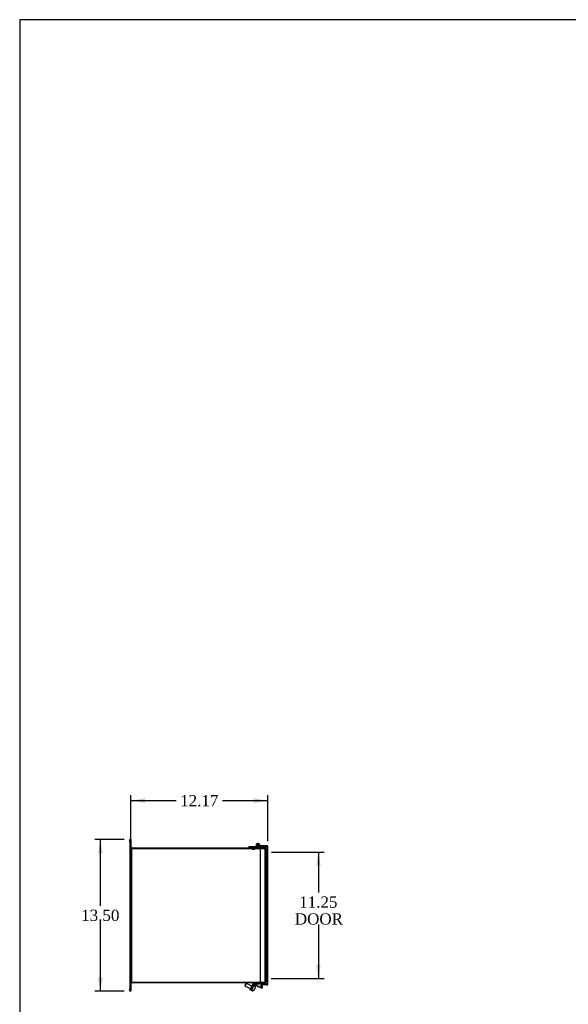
# Model space of a CAD drawing. Header units: inches. Extents: x 1 to 240, y -1 to 159.
# Tile 2 of 8: x 1 to 50, y 72 to 159. Entities that reach past the tile are written whole.
import ezdxf
from ezdxf.enums import TextEntityAlignment as Align
from ezdxf.lldxf.tags import DXFTag

# ---------------------------------------------------------------- set-up
doc = ezdxf.new("R2010")
doc.units = ezdxf.units.IN
doc.header["$MEASUREMENT"] = 0
for name, color, linetype in [('COM40176', 7, 'Continuous'), ('COM40615', 7, 'Continuous'), ('COM48966-8', 7, 'Continuous'), ('COM49008-2', 7, 'Continuous'), ('COM52631', 7, 'Continuous'), ('COM71406-6', 7, 'Continuous'), ('Default', 7, 'Continuous'), ('GSK11095', 7, 'Continuous'), ('HNG11000', 7, 'Continuous'), ('QLB20246', 7, 'Continuous'), ('SCS19419', 7, 'Continuous')]:
    doc.layers.add(name, color=color, linetype=linetype)
doc.styles.add('SEACAD_Times_New_Roman', font='times.ttf')
tags = doc.linetypes.add('HIDDEN2', pattern=[0.1875, 0.125, -0.0625]).pattern_tags.tags
tags[6:7] = [DXFTag(74, 4), DXFTag(75, 0), DXFTag(340, '0'), DXFTag(46, 0.0), DXFTag(50, 0.0), DXFTag(44, 0.0), DXFTag(45, 0.0)]
tags[4:5] = [DXFTag(74, 4), DXFTag(75, 0), DXFTag(340, '0'), DXFTag(46, 0.0), DXFTag(50, 0.0), DXFTag(44, 0.0), DXFTag(45, 0.0)]
doc.dimstyles.new('HAMMOND_(STH_-_240x160)', dxfattribs={"dimtxt": 1, "dimasz": 1.25, "dimexe": 0.5, "dimexo": 0.5, "dimgap": 0.25, "dimtad": 0, "dimtih": 1, "dimtoh": 1, "dimzin": 0, "dimdsep": 46, "dimtxsty": 'SEACAD_Times_New_Roman', "dimblk1": '_SE_FILLED', "dimblk2": '_SE_FILLED', "dimsah": 1, "dimcen": 0.5, "dimadec": 0, "dimazin": 0, "dimtfac": 0.8, "dimtofl": 0, "dimtmove": 0, "dimatfit": 3, "dimfxl": 1, "dimtolj": 1, "dimtzin": 0, "dimarcsym": 0})

# ---------------------------------------------------------------- blocks, each defined once
blk = doc.blocks.new('SE3')
at = {"layer": 'COM40176', "color": 7, "linetype": 'Continuous'}
for p, q in [((21.496, 72.958), (21.576, 73.128)), ((21.548, 72.934), (21.496, 72.958)), ((21.627, 73.104), (21.548, 72.934)), ((21.576, 73.128), (21.724, 73.447)), ((21.627, 73.104), (21.776, 73.422)), ((21.814, 73.436), (22.394, 73.166)), ((21.838, 73.488), (22.413, 73.22)), ((22.448, 73.375), (22.446, 73.399)), ((22.516, 73.251), (22.5, 73.434))]:
    blk.add_line(p, q, dxfattribs=at)
at = {"layer": 'COM40176', "color": 7, "linetype": 'HIDDEN2'}
for p, q in [((22.413, 73.22), (22.418, 73.218)), ((22.44, 73.472), (22.497, 73.477)), ((22.446, 73.399), (22.44, 73.472)), ((22.459, 73.246), (22.448, 73.375)), ((22.5, 73.434), (22.497, 73.477))]:
    blk.add_line(p, q, dxfattribs=at)
at = {"layer": 'COM40176', "color": 7, "linetype": 'Continuous'}
for centre, radius, start, end in [((21.802, 73.41), 0.086, 65, 155), ((21.802, 73.41), 0.029, 65, 155), ((22.431, 73.244), 0.086, 245, 5), ((22.431, 73.244), 0.029, 250.25673, 317.74327)]:
    blk.add_arc(centre, radius, start, end, dxfattribs=at)
at = {"layer": 'COM40176', "color": 7, "linetype": 'HIDDEN2'}
for start, end in [(245, 250.25673), (317.74327, 5)]:
    blk.add_arc((22.431, 73.244), 0.029, start, end, dxfattribs=at)
at = {"layer": 'COM40615', "color": 7, "linetype": 'Continuous'}
for p, q in [((10.73, 86.121), (10.73, 86.371)), ((10.73, 86.371), (10.825, 86.371)), ((10.73, 86.121), (10.73, 73.121)), ((10.825, 86.121), (10.73, 86.121)), ((10.825, 86.371), (10.825, 86.121)), ((10.825, 86.121), (10.825, 85.513)), ((10.825, 73.729), (10.825, 73.121)), ((10.73, 72.871), (10.73, 73.121)), ((10.73, 73.121), (10.825, 73.121)), ((10.825, 72.871), (10.73, 72.871)), ((10.825, 73.121), (10.825, 72.871))]:
    blk.add_line(p, q, dxfattribs=at)
at = {"layer": 'COM48966-8', "color": 7, "linetype": 'Continuous'}
for p, q in [((10.825, 73.729), (10.825, 85.513)), ((10.933, 85.621), (22.341, 85.621)), ((22.341, 73.621), (10.933, 73.621))]:
    blk.add_line(p, q, dxfattribs=at)
at = {"layer": 'COM48966-8', "color": 7, "linetype": 'HIDDEN2'}
for p, q in [((22.341, 85.621), (22.717, 85.621)), ((22.753, 85.513), (22.753, 85.246)), ((22.753, 85.246), (22.825, 85.246)), ((22.825, 85.513), (22.825, 85.246)), ((22.717, 73.621), (22.341, 73.621)), ((22.753, 73.996), (22.753, 73.729)), ((22.753, 73.996), (22.825, 73.996)), ((22.825, 73.996), (22.825, 73.729))]:
    blk.add_line(p, q, dxfattribs=at)
at = {"layer": 'COM48966-8', "color": 7, "linetype": 'Continuous'}
for centre, start, end in [((10.933, 85.513), 90, 180), ((10.933, 73.729), 180, 270)]:
    blk.add_arc(centre, 0.108, start, end, dxfattribs=at)
at = {"layer": 'COM48966-8', "color": 7, "linetype": 'HIDDEN2'}
for centre, radius, start, end in [((10.933, 85.513), 0.036, 90, 180), ((22.717, 85.513), 0.108, 0, 90), ((22.717, 85.513), 0.036, 0, 90), ((10.933, 73.729), 0.036, 180, 270), ((22.717, 73.729), 0.108, 270, 0), ((22.717, 73.729), 0.036, 270, 0)]:
    blk.add_arc(centre, radius, start, end, dxfattribs=at)
at = {"layer": 'COM49008-2', "color": 7, "linetype": 'Continuous'}
for p, q in [((10.897, 85.549), (22.341, 85.549)), ((10.897, 85.549), (10.897, 73.693)), ((10.897, 73.693), (22.341, 73.693))]:
    blk.add_line(p, q, dxfattribs=at)
at = {"layer": 'COM49008-2', "color": 7, "linetype": 'HIDDEN2'}
for p, q in [((22.341, 85.549), (22.717, 85.549)), ((22.717, 85.549), (22.822, 85.549)), ((22.822, 85.549), (22.822, 85.215)), ((22.822, 85.215), (22.825, 85.215)), ((22.825, 85.215), (22.825, 74.027)), ((22.341, 73.693), (22.717, 73.693)), ((22.822, 73.693), (22.717, 73.693)), ((22.822, 74.027), (22.822, 73.693)), ((22.825, 74.027), (22.822, 74.027))]:
    blk.add_line(p, q, dxfattribs=at)
at = {"layer": 'COM52631', "color": 7, "linetype": 'Continuous'}
for p, q in [((21.662, 73.539), (21.489, 73.169)), ((21.748, 73.499), (21.576, 73.128)), ((21.792, 73.526), (22.263, 73.526)), ((22.263, 73.621), (22.263, 73.526)), ((21.489, 73.169), (21.41, 72.998)), ((21.496, 72.958), (21.41, 72.998)), ((21.576, 73.128), (21.496, 72.958))]:
    blk.add_line(p, q, dxfattribs=at)
for radius in [0.143, 0.048]:
    blk.add_arc((21.792, 73.478), radius, 90, 155, dxfattribs=at)
at = {"layer": 'COM71406-6', "color": 7, "linetype": 'Continuous'}
for p, q in [((22.889, 85.809), (22.341, 85.809)), ((22.341, 85.809), (22.341, 85.737)), ((22.738, 85.737), (22.341, 85.737)), ((22.341, 73.506), (22.341, 85.737)), ((22.889, 85.737), (22.341, 85.737)), ((22.889, 85.737), (22.991, 85.737)), ((22.991, 85.737), (22.925, 85.737)), ((22.997, 73.542), (22.997, 85.701)), ((22.889, 73.506), (22.341, 73.506)), ((22.423, 73.506), (22.423, 73.434)), ((22.738, 73.506), (22.423, 73.506)), ((22.889, 73.506), (22.991, 73.506)), ((22.991, 73.506), (22.925, 73.506)), ((22.445, 73.389), (22.375, 73.372)), ((22.375, 73.372), (22.414, 73.215)), ((22.449, 73.416), (22.386, 73.453)), ((22.414, 73.215), (22.484, 73.232)), ((22.889, 73.434), (22.423, 73.434)), ((22.449, 73.416), (22.445, 73.389)), ((22.484, 73.232), (22.445, 73.389))]:
    blk.add_line(p, q, dxfattribs=at)
for centre, radius, start, end in [((22.889, 85.701), 0.108, 19.47122, 90), ((22.889, 85.701), 0.108, 0, 19.47122), ((22.889, 73.542), 0.108, 270, 340.52878), ((22.889, 73.542), 0.108, 340.52878, 0), ((22.48, 73.398), 0.108, 149.69467, 194), ((22.48, 73.398), 0.108, 121.70958, 149.69466), ((22.48, 73.398), 0.036, 90, 149.69466)]:
    blk.add_arc(centre, radius, start, end, dxfattribs=at)
for centre, start_param, end_param in [((22.889, 85.701), 3.141593, 3.48143), ((22.889, 73.542), 2.801756, 3.141593)]:
    blk.add_ellipse(centre, major_axis=(-0.108, 0), ratio=0.996907, start_param=start_param, end_param=end_param, dxfattribs=at)
at = {"layer": 'GSK11095', "color": 7, "linetype": 'Continuous'}
for p, q in [((22.925, 85.737), (22.738, 85.737)), ((22.738, 85.737), (22.738, 85.737)), ((22.925, 85.737), (22.925, 85.737)), ((22.738, 73.506), (22.925, 73.506)), ((22.738, 73.506), (22.738, 73.506)), ((22.925, 73.506), (22.925, 73.506))]:
    blk.add_line(p, q, dxfattribs=at)
at = {"layer": 'GSK11095', "color": 7, "linetype": 'HIDDEN2'}
for p, q in [((22.738, 85.737), (22.738, 84.987)), ((22.738, 84.987), (22.925, 84.987)), ((22.738, 84.987), (22.925, 84.987)), ((22.738, 84.987), (22.738, 74.256)), ((22.925, 84.987), (22.925, 85.737)), ((22.925, 84.987), (22.925, 74.256)), ((22.925, 74.256), (22.738, 74.256)), ((22.738, 74.256), (22.738, 73.506)), ((22.738, 74.256), (22.925, 74.256)), ((22.925, 73.506), (22.925, 74.256))]:
    blk.add_line(p, q, dxfattribs=at)
at = {"layer": 'HNG11000', "color": 7, "linetype": 'Continuous'}
for p, q in [((21.97, 85.741), (22.033, 85.781)), ((21.3, 85.696), (21.3, 85.621)), ((22.01, 85.696), (21.3, 85.696)), ((22.112, 85.737), (22.144, 85.737)), ((22.3, 85.662), (22.165, 85.662)), ((22.253, 85.737), (22.3, 85.737)), ((22.341, 85.737), (22.3, 85.737)), ((22.3, 85.737), (22.3, 85.662)), ((22.341, 85.662), (22.3, 85.662))]:
    blk.add_line(p, q, dxfattribs=at)
at = {"layer": 'HNG11000', "color": 7, "linetype": 'HIDDEN2'}
for p, q in [((22.262, 85.752), (22.198, 85.793)), ((22.165, 85.662), (22.112, 85.662)), ((22.144, 85.737), (22.253, 85.737)), ((22.925, 85.662), (22.341, 85.662))]:
    blk.add_line(p, q, dxfattribs=at)
at = {"layer": 'HNG11000', "color": 7, "linetype": 'Continuous'}
blk.add_circle((22.112, 85.831), 0.09, dxfattribs=at)
for centre, radius, start, end in [((22.112, 85.831), 0.169, 313.83593, 212.15592), ((22.112, 85.831), 0.169, 212.15592, 232.74733), ((22.01, 85.941), 0.244, 270, 313.38563), ((22.112, 85.831), 0.0938, 313.87584, 212.15592), ((22.112, 85.831), 0.0937, 212.15592, 270), ((22.01, 85.941), 0.319, 270, 313.48031)]:
    blk.add_arc(centre, radius, start, end, dxfattribs=at)
at = {"layer": 'HNG11000', "color": 7, "linetype": 'HIDDEN2'}
blk.add_arc((22.112, 85.831), 0.169, 232.74733, 270, dxfattribs=at)
at = {"layer": 'QLB20246', "color": 7, "linetype": 'HIDDEN2'}
for p, q in [((20.325, 85.519), (20.325, 85.549)), ((20.7, 85.519), (20.325, 85.519)), ((22.45, 85.519), (20.7, 85.519)), ((21.595, 85.509), (21.595, 85.519)), ((21.595, 85.509), (21.608, 85.509)), ((21.608, 85.519), (21.608, 85.508)), ((21.608, 85.509), (21.845, 85.509)), ((21.76, 85.508), (21.76, 85.509)), ((21.841, 85.508), (21.841, 85.509)), ((21.845, 85.508), (21.845, 85.519)), ((22.825, 85.519), (22.45, 85.519)), ((22.825, 85.549), (22.822, 85.549)), ((22.825, 85.519), (22.825, 85.549))]:
    blk.add_line(p, q, dxfattribs=at)
at = {"layer": 'SCS19419', "color": 7, "linetype": 'Continuous'}
for p, q in [((21.018, 73.527), (20.964, 73.412)), ((20.993, 73.333), (21.097, 73.556)), ((21.097, 73.556), (21.018, 73.527)), ((21.568, 73.336), (21.097, 73.556)), ((20.964, 73.412), (20.993, 73.333)), ((20.993, 73.333), (21.464, 73.113)), ((21.575, 72.932), (21.602, 72.92)), ((21.646, 72.909), (21.647, 72.91)), ((21.797, 73.055), (21.763, 72.982)), ((21.805, 73.355), (21.778, 73.367)), ((21.797, 73.055), (21.797, 73.055)), ((21.861, 73.191), (21.827, 73.118)), ((21.827, 73.118), (21.827, 73.118)), ((21.841, 73.327), (21.842, 73.328))]:
    blk.add_line(p, q, dxfattribs=at)
at = {"layer": 'SCS19419', "color": 7, "linetype": 'HIDDEN2'}
for p, q in [((21.464, 73.113), (21.601, 73.049)), ((21.705, 73.272), (21.568, 73.336))]:
    blk.add_line(p, q, dxfattribs=at)
at = {"layer": 'SCS19419', "color": 7, "linetype": 'Continuous'}
for centre, radius, start, end in [((21.585, 72.955), 0.025, 155, 245), ((21.653, 73.029), 0.12, 245, 267.02431), ((21.767, 73.345), 0.025, 65, 155), ((21.754, 73.246), 0.12, 42.97569, 65)]:
    blk.add_arc(centre, radius, start, end, dxfattribs=at)
for points, knots in [([(21.647, 72.91), (21.647, 72.91), (21.648, 72.91), (21.653, 72.911), (21.656, 72.911), (21.658, 72.911)], [0, 0, 0, 0, 0.5, 0.5, 1, 1, 1, 1]), ([(21.763, 72.982), (21.759, 72.972), (21.753, 72.963), (21.738, 72.946), (21.73, 72.938), (21.716, 72.929), (21.711, 72.926), (21.701, 72.921), (21.696, 72.919), (21.681, 72.913), (21.669, 72.911), (21.658, 72.911)], [0, 0, 0, 0, 0.25, 0.25, 0.5, 0.5, 0.625, 0.625, 0.75, 0.75, 1, 1, 1, 1]), ([(21.827, 73.118), (21.824, 73.113), (21.822, 73.108), (21.818, 73.1), (21.817, 73.097), (21.814, 73.092), (21.813, 73.089), (21.807, 73.076), (21.802, 73.065), (21.797, 73.055)], [0, 0, 0, 0, 0.25, 0.25, 0.375, 0.375, 0.5, 0.5, 1, 1, 1, 1]), ([(21.848, 73.317), (21.846, 73.319), (21.844, 73.322), (21.842, 73.325), (21.841, 73.327), (21.841, 73.327)], [0, 0, 0, 0, 0.5, 0.5, 1, 1, 1, 1]), ([(21.848, 73.317), (21.851, 73.313), (21.854, 73.308), (21.86, 73.298), (21.862, 73.293), (21.868, 73.278), (21.871, 73.267), (21.873, 73.245), (21.873, 73.234), (21.869, 73.212), (21.865, 73.201), (21.861, 73.191)], [0, 0, 0, 0, 0.125, 0.125, 0.25, 0.25, 0.5, 0.5, 0.75, 0.75, 1, 1, 1, 1])]:
    blk.add_open_spline(points, degree=3, knots=knots, dxfattribs=at)
blk = doc.blocks.new('DMBLK438')
at = {"layer": 'Default', "linetype": 'Continuous', "transparency": 16777216}
for points in [[(7.914, 85.121), (8.331, 85.121), (8.123, 86.371)], [(7.914, 74.121), (8.123, 72.871), (8.331, 74.121)]]:
    blk.add_hatch(color=7, dxfattribs=at).paths.add_polyline_path(points)
at = {"layer": 'Default', "color": 7, "linetype": 'Continuous', "transparency": 16777216}
for p, q in [((10.23, 86.371), (7.623, 86.371)), ((8.123, 80.471), (8.123, 86.371)), ((8.123, 72.871), (8.123, 79.121)), ((10.23, 72.871), (7.623, 72.871))]:
    blk.add_line(p, q, dxfattribs=at)
at = {"layer": 'Default', "color": 7, "linetype": 'Continuous', "transparency": 16777216, "style": 'SEACAD_Times_New_Roman'}
blk.add_text('13.50', height=1, dxfattribs=at).set_placement((6.417, 80.121), align=Align.TOP_LEFT)
blk = doc.blocks.new('_SE_FILLED')
at = {"color": 0}
blk.add_line((0, 0), (-1, 0), dxfattribs=at)
blk.add_solid([(0, 0), (-1, -0.1665), (-1, 0.1665), (0, 0)], dxfattribs=at)
blk = doc.blocks.new('DMBLK439')
at = {"layer": 'Default', "linetype": 'Continuous', "transparency": 16777216}
for points in [[(27.695, 83.996), (27.487, 85.246), (27.279, 83.996)], [(27.695, 75.246), (27.279, 75.246), (27.487, 73.996)]]:
    blk.add_hatch(color=7, dxfattribs=at).paths.add_polyline_path(points)
at = {"layer": 'Default', "color": 7, "linetype": 'Continuous', "transparency": 16777216}
for p, q in [((23.325, 85.246), (27.987, 85.246)), ((27.487, 85.246), (27.487, 81.647)), ((27.487, 78.797), (27.487, 73.996)), ((23.289, 73.996), (27.987, 73.996))]:
    blk.add_line(p, q, dxfattribs=at)
at = {"layer": 'Default', "color": 7, "linetype": 'Continuous', "transparency": 16777216, "style": 'SEACAD_Times_New_Roman'}
for s, p in [('11.25', (25.781, 81.297)), ('DOOR', (25.39, 79.797))]:
    blk.add_text(s, height=1, dxfattribs=at).set_placement(p, align=Align.TOP_LEFT)
blk = doc.blocks.new('DMBLK444')
at = {"layer": 'Default', "linetype": 'Continuous', "transparency": 16777216}
for points in [[(12.075, 90.018), (10.825, 89.809), (12.075, 89.601)], [(21.747, 90.018), (21.747, 89.601), (22.997, 89.809)]]:
    blk.add_hatch(color=7, dxfattribs=at).paths.add_polyline_path(points)
at = {"layer": 'Default', "color": 7, "linetype": 'Continuous', "transparency": 16777216}
for p, q in [((10.825, 86.013), (10.825, 90.309)), ((22.997, 86.201), (22.997, 90.309)), ((10.825, 89.809), (14.855, 89.809)), ((18.968, 89.809), (22.997, 89.809))]:
    blk.add_line(p, q, dxfattribs=at)
at = {"layer": 'Default', "color": 7, "linetype": 'Continuous', "transparency": 16777216, "style": 'SEACAD_Times_New_Roman'}
blk.add_text('12.17', height=1, dxfattribs=at).set_placement((15.205, 90.309), align=Align.TOP_LEFT)
blk = doc.blocks.new('BORDER')
at = {"layer": 'Default', "color": 7, "linetype": 'Continuous'}
for p, q in [((0, 27.86), (-41.86, 27.86)), ((-41.86, 27.86), (-41.86, 0))]:
    blk.add_line(p, q, dxfattribs=at)

msp = doc.modelspace()

# ---------------------------------------------------------------- block references
at = {"layer": 'Default', "color": 7, "xscale": 5.7, "yscale": 5.7, "zscale": 5.7}
msp.add_blockref('BORDER', (239.562, 0.401), dxfattribs=at)
at = {"layer": 'Default'}
msp.add_blockref('SE3', (0, 0), dxfattribs=at)

# ---------------------------------------------------------------- dimensions: what is measured, and where the dimension line sits
at = {"layer": 'Default', "color": 7, "linetype": 'Continuous'}
dim = msp.add_linear_dim(base=(22.997, 89.809), p1=(10.825, 85.513), p2=(22.997, 85.701), text='\\A1;<>', dimstyle='HAMMOND_(STH_-_240x160)', dxfattribs=at)
dim.commit()
dim.dimension.update_dxf_attribs({"geometry": 'DMBLK444', "text_midpoint": (16.911, 89.809), "dimtype": 160})
for base, p1, p2, angle, text, picture, middle in [((8.123, 72.871), (10.73, 72.871), (10.73, 86.371), 90, '\\A1;<>', 'DMBLK438', (8.123, 79.621)), ((27.487, 85.246), (22.753, 85.246), (22.789, 73.996), 270.18335, '\\A1;<>\\PDOOR', 'DMBLK439', (27.487, 80.797))]:
    dim = msp.add_linear_dim(base=base, p1=p1, p2=p2, angle=angle, text=text, dimstyle='HAMMOND_(STH_-_240x160)', dxfattribs=at)
    dim.commit()
    dim.dimension.update_dxf_attribs({"geometry": picture, "text_midpoint": middle, "dimtype": 161})

doc.saveas('drawing.dxf')
